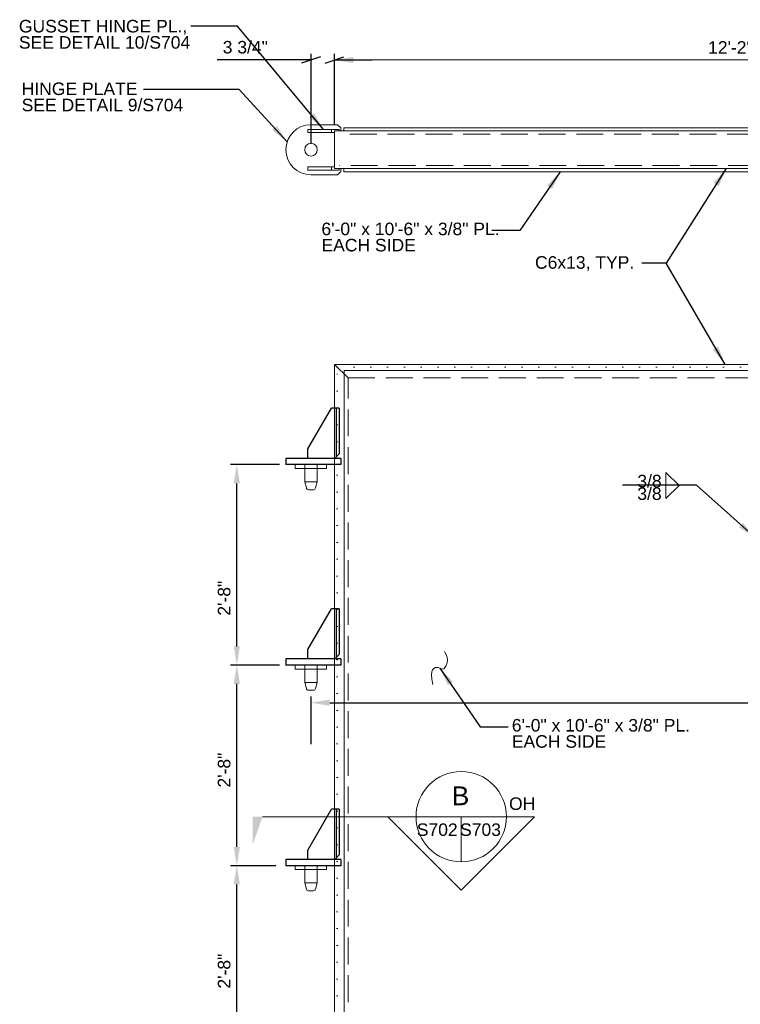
# Model space of a CAD drawing. Header units: inches. Extents: x 736 to 1194, y -283 to -11.
# Tile 4 of 5: x 942 to 1057, y -171 to -13. Entities that reach past the tile are written whole.
import ezdxf
from ezdxf.enums import TextEntityAlignment as Align

# ---------------------------------------------------------------- set-up
doc = ezdxf.new("R2010")
doc.units = ezdxf.units.IN
doc.header["$LTSCALE"] = 12
doc.header["$MEASUREMENT"] = 0
doc.linetypes.add('DGN Style 1', pattern=[0.215316, 0.000358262, -0.214957])
doc.linetypes.add('DGN Style 3', pattern=[0.501567, 0.358262, -0.143305])
for name, color, linetype, lineweight in [('G-ANN-TTLB', 7, 'Continuous', 0), ('G-ANNO-DIM', 1, 'Continuous', 0), ('G-ANNO-TEXT', 7, 'Continuous', 0), ('S-FSTN-MISC', 12, 'Continuous', 13), ('S-STIF-TRAN', 3, 'Continuous', 30)]:
    doc.layers.add(name, color=color, linetype=linetype, lineweight=lineweight)
doc.styles.add("1 1 2 1'-0", font='arial.ttf', dxfattribs={"height": 1})
doc.styles.add("3 4 1'-0", font='arial.ttf', dxfattribs={"height": 2})
doc.dimstyles.new("3 4 1'-0", dxfattribs={"dimtxt": 2, "dimasz": 3, "dimexe": 1, "dimexo": 1, "dimgap": 1, "dimtad": 1, "dimdec": 4, "dimzin": 15, "dimdsep": 46, "dimlunit": 4, "dimtxsty": "3 4 1'-0", "dimblk": '_Oblique_0.3', "dimcen": 0.09, "dimadec": 4, "dimazin": 3, "dimtfac": 1, "dimtdec": 4, "dimtofl": 0, "dimtmove": 0, "dimatfit": 3, "dimfxl": 1, "dimfrac": 2, "dimtzin": 15, "dimarcsym": 0})

# ---------------------------------------------------------------- blocks, each defined once
blk = doc.blocks.new('_Oblique_0.3')
at = {"color": 0, "linetype": 'ByBlock', "lineweight": -2}
for p, q in [((0, 0), (-1, 0)), ((0.5, 0.167), (-0.5, -0.167))]:
    blk.add_line(p, q, dxfattribs=at)
blk = doc.blocks.new('*D55')
at = {"layer": 'Defpoints', "color": 0, "lineweight": 0, "transparency": 16777216}
for p in [(977.07, -148.45), (984.27, -148.45), (984.27, -180.45)]:
    blk.add_point(p, dxfattribs=at)
at = {"layer": 'G-ANNO-DIM', "color": 0, "lineweight": -2, "transparency": 16777216}
for p, q in [((983.27, -148.45), (976.07, -148.45)), ((977.07, -177.45), (977.07, -151.45)), ((983.27, -180.45), (976.07, -180.45))]:
    blk.add_line(p, q, dxfattribs=at)
at = {"layer": 'G-ANNO-DIM', "color": 0, "lineweight": 0, "transparency": 16777216}
for points in [[(976.57, -151.45), (977.57, -151.45), (977.07, -148.45)], [(976.57, -177.45), (977.57, -177.45), (977.07, -180.45)]]:
    blk.add_solid(points, dxfattribs=at)
at = {"layer": 'G-ANNO-DIM', "color": 0, "transparency": 16777216, "insert": (975.05, -165.28), "char_height": 2, "attachment_point": 5, "rotation": 90, "style": "3 4 1'-0"}
blk.add_mtext('2\'-8"', dxfattribs=at)
blk = doc.blocks.new('*D57')
at = {"layer": 'Defpoints', "color": 0, "lineweight": 0, "transparency": 16777216}
for p in [(977.07, -116.45), (984.27, -116.45), (984.27, -148.45)]:
    blk.add_point(p, dxfattribs=at)
at = {"layer": 'G-ANNO-DIM', "color": 0, "lineweight": -2, "transparency": 16777216}
for p, q in [((983.27, -116.45), (976.07, -116.45)), ((977.07, -145.45), (977.07, -119.45)), ((983.27, -148.45), (976.07, -148.45))]:
    blk.add_line(p, q, dxfattribs=at)
at = {"layer": 'G-ANNO-DIM', "color": 0, "lineweight": 0, "transparency": 16777216}
for points in [[(976.57, -119.45), (977.57, -119.45), (977.07, -116.45)], [(976.57, -145.45), (977.57, -145.45), (977.07, -148.45)]]:
    blk.add_solid(points, dxfattribs=at)
at = {"layer": 'G-ANNO-DIM', "color": 0, "transparency": 16777216, "insert": (975.05, -133.2), "char_height": 2, "attachment_point": 5, "rotation": 90, "style": "3 4 1'-0"}
blk.add_mtext('2\'-8"', dxfattribs=at)
blk = doc.blocks.new('*D59')
at = {"layer": 'Defpoints', "color": 0, "lineweight": 0, "transparency": 16777216}
for p in [(977.07, -84.45), (984.9, -84.45), (984.9, -116.45)]:
    blk.add_point(p, dxfattribs=at)
at = {"layer": 'G-ANNO-DIM', "color": 0, "lineweight": -2, "transparency": 16777216}
for p, q in [((983.9, -84.45), (976.07, -84.45)), ((977.07, -113.45), (977.07, -87.45)), ((983.9, -116.45), (976.07, -116.45))]:
    blk.add_line(p, q, dxfattribs=at)
at = {"layer": 'G-ANNO-DIM', "color": 0, "lineweight": 0, "transparency": 16777216}
for points in [[(976.57, -87.45), (977.57, -87.45), (977.07, -84.45)], [(976.57, -113.45), (977.57, -113.45), (977.07, -116.45)]]:
    blk.add_solid(points, dxfattribs=at)
at = {"layer": 'G-ANNO-DIM', "color": 0, "transparency": 16777216, "insert": (975.05, -105.77), "char_height": 2, "attachment_point": 5, "rotation": 90, "style": "3 4 1'-0"}
blk.add_mtext('2\'-8"', dxfattribs=at)
blk = doc.blocks.new('*D76')
at = {"layer": 'Defpoints', "color": 0, "lineweight": 0, "transparency": 16777216}
for p in [(1132.9, -122.44), (988.9, -130.04), (1132.9, -135.29)]:
    blk.add_point(p, dxfattribs=at)
at = {"layer": 'G-ANNO-DIM', "color": 0, "lineweight": -2, "transparency": 16777216}
for p, q in [((988.9, -129.04), (988.9, -121.44)), ((991.9, -122.44), (1129.9, -122.44)), ((1132.9, -134.29), (1132.9, -121.44))]:
    blk.add_line(p, q, dxfattribs=at)
at = {"layer": 'G-ANNO-DIM', "color": 0, "lineweight": 0, "transparency": 16777216}
for points in [[(991.9, -121.94), (991.9, -122.94), (988.9, -122.44)], [(1129.9, -121.94), (1129.9, -122.94), (1132.9, -122.44)]]:
    blk.add_solid(points, dxfattribs=at)
at = {"layer": 'G-ANNO-DIM', "color": 0, "transparency": 16777216, "insert": (1079.7, -120.42), "char_height": 2, "attachment_point": 5, "style": "3 4 1'-0"}
blk.add_mtext('12\'-0"', dxfattribs=at)
blk = doc.blocks.new('*D88')
at = {"layer": 'Defpoints', "color": 0, "lineweight": 0, "transparency": 16777216}
for p in [(988.9, -19.88), (992.65, -31.21), (988.9, -34.21)]:
    blk.add_point(p, dxfattribs=at)
at = {"layer": 'G-ANNO-DIM', "color": 0, "lineweight": -2, "transparency": 16777216}
for p, q in [((985.9, -19.88), (973.94, -19.88)), ((988.9, -33.21), (988.9, -18.88)), ((992.65, -30.21), (992.65, -18.88)), ((995.65, -19.88), (998.65, -19.88))]:
    blk.add_line(p, q, dxfattribs=at)
at = {"layer": 'G-ANNO-DIM', "color": 0, "lineweight": -2, "transparency": 16777216, "xscale": 3, "yscale": 3, "zscale": 3}
blk.add_blockref('_Oblique_0.3', (988.9, -19.88), dxfattribs=at)
at = {"layer": 'G-ANNO-DIM', "color": 0, "lineweight": -2, "transparency": 16777216, "xscale": 3, "yscale": 3, "zscale": 3, "rotation": 180}
blk.add_blockref('_Oblique_0.3', (992.65, -19.88), dxfattribs=at)
at = {"layer": 'G-ANNO-DIM', "color": 0, "transparency": 16777216, "insert": (978.42, -17.85), "char_height": 2, "attachment_point": 5, "style": "3 4 1'-0"}
blk.add_mtext('3 3/4"', dxfattribs=at)

msp = doc.modelspace()

# ---------------------------------------------------------------- linework, layer by layer
at = {"layer": 'G-ANNO-DIM'}
for p, q in [((992.64617, -30.20508), (992.64617, -18.88032)), ((992.64617, -19.88032), (1138.64569, -19.88032))]:
    msp.add_line(p, q, dxfattribs=at)
msp.add_solid([(995.64617, -20.38032), (992.64617, -19.88032), (995.64617, -19.38032)], dxfattribs=at)
at = {"layer": 'G-ANNO-TEXT'}
for p, q in [((988.39617, -30.95508), (993.39617, -30.95508)), ((988.39617, -30.95508), (988.39617, -31.45508)), ((993.11584, -30.20508), (988.89617, -30.20508)), ((992.14617, -30.95508), (992.14617, -31.45508)), ((1137.64617, -31.20508), (992.64617, -31.20508)), ((992.64617, -37.20508), (992.64617, -31.20508)), ((993.64617, -31.20508), (992.64617, -31.20508)), ((992.64617, -31.45508), (992.64617, -31.20508)), ((993.11584, -30.20508), (993.64617, -30.73541)), ((993.64617, -31.20508), (993.64617, -30.73541)), ((988.39617, -31.45508), (992.64617, -31.45508)), ((988.39617, -36.95508), (992.64617, -36.95508)), ((988.39617, -37.45508), (988.39617, -36.95508)), ((988.39617, -37.45508), (993.39617, -37.45508)), ((992.14617, -37.45508), (992.14617, -36.95508)), ((1137.64617, -37.20508), (992.64617, -37.20508)), ((993.11584, -38.20508), (993.64617, -37.67475)), ((993.64617, -37.20508), (993.64617, -37.67475)), ((993.11584, -38.20508), (988.89617, -38.20508)), ((992.64617, -68.4527), (1138.64617, -68.4527)), ((992.64617, -68.4527), (994.80617, -70.6127)), ((992.64617, -196.4527), (992.64617, -68.4527)), ((992.64617, -68.4527), (994.80617, -70.6127)), ((1138.16367, -69.4252), (994.16367, -69.4252)), ((994.16367, -69.4252), (994.16367, -195.4802)), ((992.64617, -83.4527), (988.64617, -83.4527)), ((992.93906, -83.4527), (988.64617, -83.4527)), ((1045.51939, -85.69643), (1047.62687, -87.76508)), ((1045.51939, -87.76135), (1045.51939, -85.69643)), ((1045.51939, -89.83374), (1047.62687, -87.76508)), ((1045.51939, -87.76882), (1045.51939, -89.83374)), ((992.64617, -115.4527), (988.64617, -115.4527)), ((992.93906, -115.4527), (988.64617, -115.4527)), ((1012.86126, -147.83416), (1012.86126, -140.6299)), ((992.64617, -147.4527), (988.64617, -147.4527)), ((992.93906, -147.4527), (988.64617, -147.4527))]:
    msp.add_line(p, q, dxfattribs=at)
at = {"layer": 'G-ANNO-TEXT', "linetype": 'DGN Style 3'}
for p, q in [((1137.83848, -31.70508), (993.45386, -31.70508)), ((1137.95817, -36.68908), (993.44682, -36.70508)), ((994.80617, -70.6127), (1136.48617, -70.6127)), ((994.80617, -194.2927), (994.80617, -70.6127))]:
    msp.add_line(p, q, dxfattribs=at)
at = {"layer": 'G-ANNO-TEXT', "linetype": 'DGN Style 1'}
for p, q in [((993.08517, -68.8917), (1138.20717, -68.8917)), ((993.08517, -196.0137), (993.08517, -68.8917))]:
    msp.add_line(p, q, dxfattribs=at)
at = {"layer": 'G-ANNO-TEXT', "color": 7, "linetype": 'Continuous', "lineweight": 0}
msp.add_line((1020.06553, -140.6299), (981.16294, -140.6299), dxfattribs=at)
at = {"layer": 'G-ANNO-TEXT', "flags": 128}
for points in [[(992.64617, -31.20508), (993.39617, -31.20508), (993.39617, -30.95508)], [(992.64617, -31.20508), (992.64617, -37.20508), (993.64617, -37.20508)], [(992.64617, -37.20508), (993.39617, -37.20508), (993.39617, -37.45508)]]:
    msp.add_lwpolyline(points, dxfattribs=at)
msp.add_lwpolyline([(1020.06553, -140.6299), (1024.57005, -140.6299), (1012.87214, -152.33868), (1001.17423, -140.6299), (1005.657, -140.6299, 1), (1020.06553, -140.6299)], format="xyb", dxfattribs=at)
at = {"layer": 'G-ANNO-TEXT'}
msp.add_circle((988.89617, -34.20508), 1, dxfattribs=at)
at = {"layer": 'G-ANNO-TEXT', "extrusion": (0, 0, -1)}
msp.add_circle((-1012.86126, -140.6299), 7.20426, dxfattribs=at)
at = {"layer": 'G-ANNO-TEXT'}
msp.add_arc((988.89617, -34.20508), 4, 90, 270, dxfattribs=at)
msp.add_open_spline([(1008.32646, -119.53592), (1007.66513, -116.95902), (1009.56438, -116.52155), (1009.88976, -117.66475), (1011.07559, -115.66115), (1010.19118, -114.26435)], degree=3, dxfattribs=at)
at = {"layer": 'G-ANNO-TEXT', "color": 7, "linetype": 'Continuous', "lineweight": 13, "extrusion": (0, 0, -1)}
msp.add_solid([(-979.57298, -140.6299), (-979.57298, -145.14611), (-981.16294, -140.6299)], dxfattribs=at)
at = {"layer": 'G-ANNO-TEXT'}
for points in [[(1138.14617, -31.20508), (994.14617, -31.20508), (994.14617, -30.70508), (1138.14617, -30.70508)], [(1138.14617, -37.70508), (994.14617, -37.70508), (994.14617, -37.20508), (1138.14617, -37.20508)]]:
    msp.add_3dface(points, dxfattribs=at)
at = {"layer": 'S-FSTN-MISC'}
for p, q in [((989.89617, -84.4527), (989.89617, -87.2027)), ((987.89617, -87.2027), (989.89617, -87.2027)), ((987.89617, -87.2027), (988.15663, -88.17476)), ((989.89617, -87.2027), (989.63571, -88.17476)), ((988.51885, -88.4527), (989.27348, -88.4527)), ((989.89617, -116.4527), (989.89617, -119.2027)), ((987.89617, -119.2027), (989.89617, -119.2027)), ((987.89617, -119.2027), (988.15663, -120.17476)), ((989.89617, -119.2027), (989.63571, -120.17476)), ((988.51885, -120.4527), (989.27348, -120.4527)), ((989.89617, -148.4527), (989.89617, -151.2027)), ((987.89617, -151.2027), (989.89617, -151.2027)), ((987.89617, -151.2027), (988.15663, -152.17476)), ((989.89617, -151.2027), (989.63571, -152.17476)), ((988.51885, -152.4527), (989.27348, -152.4527))]:
    msp.add_line(p, q, dxfattribs=at)
at = {"layer": 'S-FSTN-MISC', "flags": 128}
for points in [[(989.89617, -84.4527), (987.89617, -84.4527), (987.89617, -87.2027)], [(989.89617, -116.4527), (987.89617, -116.4527), (987.89617, -119.2027)], [(989.89617, -148.4527), (987.89617, -148.4527), (987.89617, -151.2027)]]:
    msp.add_lwpolyline(points, dxfattribs=at)
at = {"layer": 'S-FSTN-MISC'}
for centre, start, end in [((988.51885, -88.0777), 195, 270), ((989.27348, -88.0777), 270, 345), ((988.51885, -120.0777), 195, 270), ((989.27348, -120.0777), 270, 345), ((988.51885, -152.0777), 195, 270), ((989.27348, -152.0777), 270, 345)]:
    msp.add_arc(centre, 0.375, start, end, dxfattribs=at)
for points in [[(986.39617, -84.4527), (991.39617, -84.4527), (991.39617, -85.0777), (986.39617, -85.0777)], [(986.39617, -116.4527), (991.39617, -116.4527), (991.39617, -117.0777), (986.39617, -117.0777)], [(986.39617, -148.4527), (991.39617, -148.4527), (991.39617, -149.0777), (986.39617, -149.0777)]]:
    msp.add_3dface(points, dxfattribs=at)
at = {"layer": 'S-STIF-TRAN'}
for p, q in [((988.39617, -81.9527), (992.14617, -75.4527)), ((993.39617, -75.4527), (992.14617, -75.4527)), ((992.89617, -75.4527), (992.89617, -83.24559)), ((993.39617, -75.4527), (993.39617, -82.74559)), ((988.39617, -83.4527), (988.39617, -81.9527)), ((992.68906, -83.4527), (993.39617, -82.74559)), ((993.64617, -83.4527), (984.89617, -83.4527)), ((984.89617, -83.4527), (984.89617, -84.4527)), ((993.64617, -84.4527), (984.89617, -84.4527)), ((993.64617, -83.4527), (993.64617, -84.4527)), ((988.39617, -113.9527), (992.14617, -107.4527)), ((993.39617, -107.4527), (992.14617, -107.4527)), ((992.89617, -107.4527), (992.89617, -115.24559)), ((993.39617, -107.4527), (993.39617, -114.74559)), ((988.39617, -115.4527), (988.39617, -113.9527)), ((993.64617, -115.4527), (984.89617, -115.4527)), ((984.89617, -115.4527), (984.89617, -116.4527)), ((992.68906, -115.4527), (993.39617, -114.74559)), ((993.64617, -115.4527), (993.64617, -116.4527)), ((993.64617, -116.4527), (984.89617, -116.4527)), ((988.39617, -145.9527), (992.14617, -139.4527)), ((993.39617, -139.4527), (992.14617, -139.4527)), ((992.89617, -139.4527), (992.89617, -147.24559)), ((993.39617, -139.4527), (993.39617, -146.74559)), ((988.39617, -147.4527), (988.39617, -145.9527)), ((993.64617, -147.4527), (984.89617, -147.4527)), ((984.89617, -147.4527), (984.89617, -148.4527)), ((992.68906, -147.4527), (993.39617, -146.74559)), ((993.64617, -147.4527), (993.64617, -148.4527)), ((993.64617, -148.4527), (984.89617, -148.4527))]:
    msp.add_line(p, q, dxfattribs=at)

# ---------------------------------------------------------------- texts
at = {"layer": 'G-ANN-TTLB', "color": 7, "linetype": 'Continuous', "lineweight": 0, "style": "3 4 1'-0"}
for s, p in [('OH', (1022.58032, -139.5594)), ('S702', (1009.03315, -143.7039)), ('S703', (1015.93462, -143.7039))]:
    msp.add_text(s, height=2, dxfattribs=at).set_placement(p, align=Align.CENTER)
at = {"layer": 'G-ANNO-DIM', "color": 7, "linetype": 'Continuous', "style": "3 4 1'-0"}
msp.add_text('12\'-2" (DOOR WIDTH)', height=2, dxfattribs=at).set_placement((1066.26659, -17.88032), align=Align.MIDDLE_CENTER)
at = {"layer": 'G-ANNO-TEXT', "color": 7, "linetype": 'Continuous', "lineweight": 0, "style": "3 4 1'-0"}
msp.add_text('B', height=3, dxfattribs=at).set_placement((1012.75198, -137.30341), align=Align.MIDDLE_CENTER)
at = {"layer": 'G-ANNO-TEXT', "color": 7, "char_height": 2, "style": "3 4 1'-0"}
for s, insert, attachment_point, line_spacing_factor in [('GUSSET HINGE PL.,\\PSEE DETAIL 10/S704', (942.30715, -13.48877), 1, 0.776524), ('HINGE PLATE\\PSEE DETAIL 9/S704', (942.75171, -23.47699), 1, 0.776524), ('C6x13, TYP.', (1024.62206, -51.19039), 1, 0.6), ('3/8', (1040.94481, -88.10762), 7, 0.6), ('3/8', (1040.94481, -88.08921), 1, 0.6)]:
    msp.add_mtext(s, dxfattribs=dict(at, insert=insert, attachment_point=attachment_point, line_spacing_factor=line_spacing_factor))
at = {"layer": 'G-ANNO-TEXT', "color": 7, "linetype": 'Continuous', "lineweight": 0, "char_height": 2, "attachment_point": 1, "line_spacing_factor": 0.776524, "style": "1 1 2 1'-0"}
for insert in [(990.56387, -45.83739), (1020.93072, -125.04175)]:
    msp.add_mtext('6\'-0" x 10\'-6" x 3/8" PL.\\PEACH SIDE', dxfattribs=dict(at, insert=insert))

# ---------------------------------------------------------------- dimensions: what is measured, and where the dimension line sits
at = {"layer": 'G-ANNO-DIM'}
for base, p1, p2, angle, picture, middle in [((988.89617, -19.88032), (992.64617, -31.20508), (988.89617, -34.20508), 180, '*D88', (978.41731, -19.88032)), ((977.07105, -84.4527), (984.89617, -116.4527), (984.89617, -84.4527), 90, '*D59', (977.07105, -105.77054)), ((977.07105, -116.4527), (984.27099, -148.4527), (984.27099, -116.4527), 90, '*D57', (977.07105, -133.19931)), ((977.07105, -148.4527), (984.27099, -180.4527), (984.27099, -148.4527), 90, '*D55', (977.07105, -165.2785))]:
    dim = msp.add_linear_dim(base=base, p1=p1, p2=p2, angle=angle, dimstyle="3 4 1'-0", dxfattribs=at)
    dim.commit()
    dim.dimension.update_dxf_attribs({"geometry": picture, "text_midpoint": middle, "dimtype": 160})
dim = msp.add_linear_dim(base=(1132.89617, -122.43668), p1=(988.89617, -130.04461), p2=(1132.89617, -135.29461), dimstyle="3 4 1'-0", dxfattribs=at)
dim.commit()
dim.dimension.update_dxf_attribs({"geometry": '*D76', "text_midpoint": (1079.69737, -122.43668), "dimtype": 160})

# ---------------------------------------------------------------- leaders
at = {"layer": 'G-ANNO-TEXT'}
for points in [[(990.89617, -30.95508), (977.16019, -14.49082), (969.73301, -14.49082)], [(985.10512, -32.92916), (977.43731, -24.58218), (962.17888, -24.58218)], [(1028.65508, -37.70508), (1022.2067, -47.07245), (1017.74357, -47.07245)], [(1055.14397, -37.20508), (1045.54949, -52.29169), (1041.65886, -52.29169)], [(1054.93225, -68.4527), (1045.54949, -52.29169), (1042.04548, -52.29169)], [(1059.72617, -96.09901), (1050.36688, -87.73637), (1038.59719, -87.73637)], [(1009.44222, -116.90945), (1015.89059, -126.27681), (1020.35372, -126.27681)]]:
    msp.add_leader(points, dimstyle="3 4 1'-0", override={"dimgap": 2}, dxfattribs=at)

doc.saveas('drawing.dxf')
